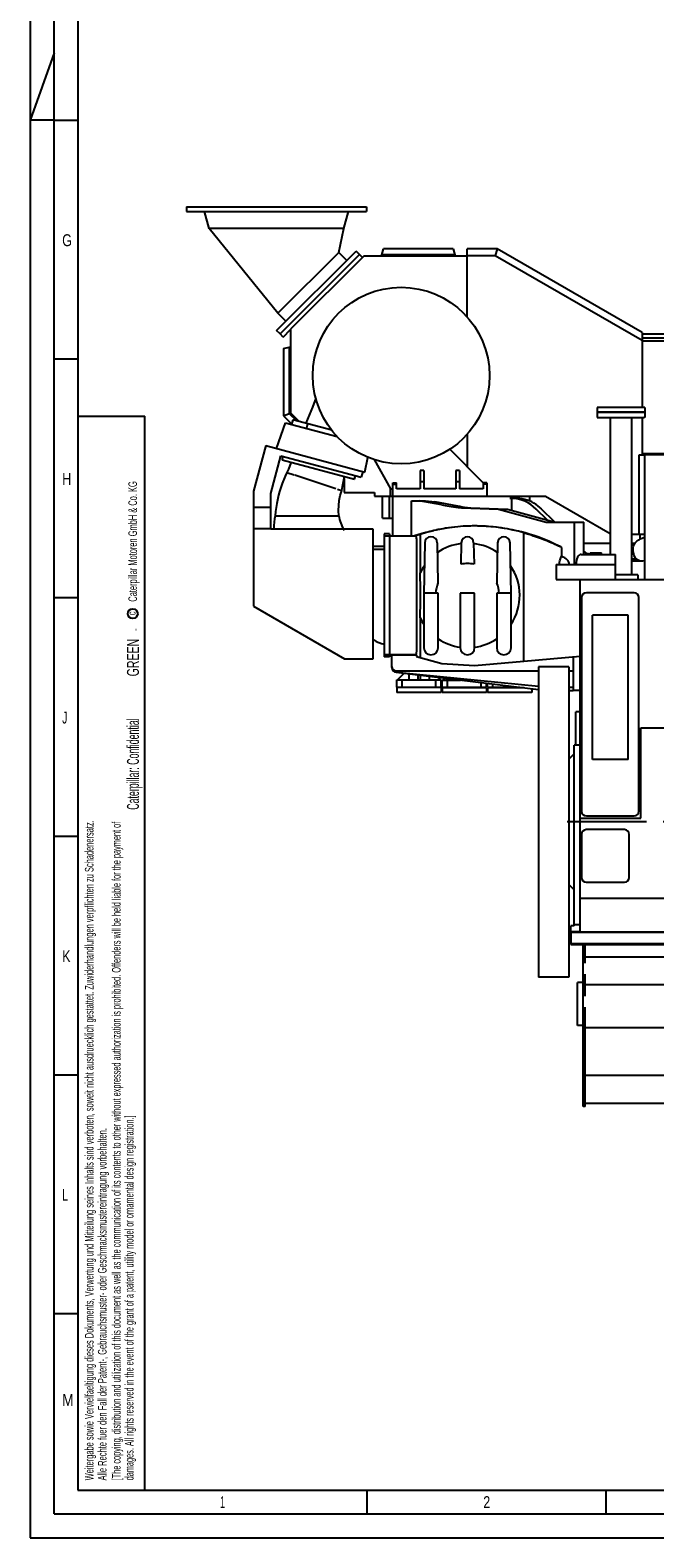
# Model space of a CAD drawing. Header units: millimetres. Extents: x 0 to 841, y 0 to 594.
# Tile 1 of 72: x 0 to 131, y 0 to 316. Entities that reach past the tile are written whole.
import ezdxf
from ezdxf.enums import TextEntityAlignment as Align

# ---------------------------------------------------------------- set-up
doc = ezdxf.new("R2010")
doc.units = ezdxf.units.MM
doc.header["$LTSCALE"] = 46.255
doc.linetypes.add('CENTER', pattern=[0.6, 0.375, -0.075, 0.075, -0.075])
doc.linetypes.add('PHANTOM', pattern=[0.8, 0.45, -0.05, 0.1, -0.05, 0.1, -0.05])
doc.layers.get('0').update_dxf_attribs({"linetype": 'CONTINUOUS'})
for name, color, linetype in [('25007_040000_TLKS_KS_V_ABL295', 7, 'CONTINUOUS'), ('25007_041000_TLKS_KS_V_ABL329', 7, 'CONTINUOUS'), ('25007_042000_TLKS_KS_TL_V_ABL296', 7, 'CONTINUOUS'), ('25007_116500_01_SIMPLE1_C_ABL348', 7, 'CONTINUOUS'), ('25007_116500_01_SIMPLE1_T1_C_PBL350', 7, 'CONTINUOUS'), ('25007_116500_03_SIMPLE1_T2_C_PBL349', 7, 'CONTINUOUS'), ('25007_721800_06_SIMPLE1_T1_X_PBL293', 7, 'CONTINUOUS'), ('25007_721800_06_SIMPLE1_X_ABL292', 7, 'CONTINUOUS'), ('25007_724000_05_SIMPLE1_G_ABL307', 7, 'CONTINUOUS'), ('25007_724000_05_SIMPLE1_T1_G_PBL308', 7, 'CONTINUOUS'), ('25007_724700_03_SIMPLE1_A_ABL297', 7, 'CONTINUOUS'), ('25007_724700_03_SIMPLE1_T1_A_PBL298', 7, 'CONTINUOUS'), ('25007_725000_27_SIMPLE1_T1_X_PBL304', 7, 'CONTINUOUS'), ('25007_725000_27_SIMPLE1_T2_X_PBL306', 7, 'CONTINUOUS'), ('25007_725000_27_SIMPLE1_T3_X_PBL309', 7, 'CONTINUOUS'), ('25007_725000_27_SIMPLE1_T4_X_PBL305', 7, 'CONTINUOUS'), ('25007_725000_27_SIMPLE1_X#AF0_ABL303', 7, 'CONTINUOUS'), ('25007_731000_20_SIMPLE1_B_ABL330', 7, 'CONTINUOUS'), ('25007_731000_20_SIMPLE1_T1_B_PBL331', 7, 'CONTINUOUS'), ('25007_731000_20_SIMPLE1_T2_B_PBL332', 7, 'CONTINUOUS'), ('25007_731000_20_SIMPLE1_T3_B_PBL333', 7, 'CONTINUOUS'), ('25087_000000_TLKS_MARKETING_ABL294', 7, 'CONTINUOUS'), ('25087_000000_TRENNSTELLEN_TLKS_PBL365', 7, 'CONTINUOUS'), ('25087_030000_TLKS_V_ABL299', 7, 'CONTINUOUS'), ('25087_100000_TLKS_V_ABL320', 7, 'CONTINUOUS'), ('25087_111000_21_SIMPLE1_A_ABL336', 7, 'CONTINUOUS'), ('25087_111000_21_SIMPLE1_T1_A_PBL337', 7, 'CONTINUOUS'), ('25087_111200_24_SIMPLE1_T1_X_PBL340', 7, 'CONTINUOUS'), ('25087_111200_24_SIMPLE1_T7_X_PBL339', 7, 'CONTINUOUS'), ('25087_111200_24_SIMPLE1_X_ABL338', 7, 'CONTINUOUS'), ('25087_122000_01_SIMPLE1_D_ABL334', 7, 'CONTINUOUS'), ('25087_122000_01_SIMPLE1_T1_D_PBL335', 7, 'CONTINUOUS'), ('25087_122000_03_SIMPLE1_B_ABL321', 7, 'CONTINUOUS'), ('25087_122000_03_SIMPLE1_T1_B_PBL322', 7, 'CONTINUOUS'), ('25087_171000_21_SIMPLE1_A_ABL352', 7, 'CONTINUOUS'), ('25087_171000_21_SIMPLE1_T1_A_PBL353', 7, 'CONTINUOUS'), ('25087_700000_TLKS_V_ABL300', 7, 'CONTINUOUS'), ('25087_722000_27_SIMPLE1_A_ABL301', 7, 'CONTINUOUS'), ('25087_722000_27_SIMPLE1_T1_A_PBL302', 7, 'CONTINUOUS'), ('25087_800000_TLKS_V_ABL310', 7, 'CONTINUOUS'), ('25087_833000_20_SIMPLE1_T3_X_PBL313', 7, 'CONTINUOUS'), ('25087_833000_20_SIMPLE1_T4_X_PBL324', 7, 'CONTINUOUS'), ('25087_833000_20_SIMPLE1_T6_X_PBL351', 7, 'CONTINUOUS'), ('25087_833000_20_SIMPLE1_T7_X_PBL315', 7, 'CONTINUOUS'), ('25087_833000_20_SIMPLE1_T8_X_PBL312', 7, 'CONTINUOUS'), ('25087_833000_20_SIMPLE1_T8_X_PBL314', 7, 'CONTINUOUS'), ('25087_833000_20_SIMPLE1_T8_X_PBL323', 7, 'CONTINUOUS'), ('25087_833000_20_SIMPLE1_X_ABL311', 7, 'CONTINUOUS'), ('right_6_VBL291', 7, 'CONTINUOUS')]:
    doc.layers.add(name, color=color, linetype=linetype)
doc.styles.get("Standard").update_dxf_attribs({"font": 'txt', "width": 0.6})
doc.styles.add('TEXTSTYLE_2', font='txt')

# ---------------------------------------------------------------- blocks, each defined once
blk = doc.blocks.new('*T614')
at = {"color": 2, "linetype": 'Continuous'}
for p, q in [((0, 0), (0.1, 0)), ((0, 0), (0, -0.01)), ((0.1, 0), (0.1, -0.01)), ((0, -0.01), (0.1, -0.01))]:
    blk.add_line(p, q, dxfattribs=at)
at = {"color": 7, "linetype": 'Continuous'}
for s, width, p in [('GREEN', 0.661905, (0.68, -5.89)), ('Caterpillar: Confidential ', 0.551282, (0.68, -27.94))]:
    blk.add_text(s, height=2.5, rotation=90, dxfattribs=dict(at, width=width)).set_placement(p, align=Align.CENTER)
blk = doc.blocks.new('25007_721800_06_SIMPLE1_T1_X_PBL293', base_point=(51.57, 265.56))
at = {"layer": '25007_721800_06_SIMPLE1_T1_X_PBL293', "color": 7, "linetype": 'Continuous'}
for p, q in [((32.72, 278.89), (32.72, 277.89)), ((32.72, 278.89), (70.42, 278.89)), ((70.42, 278.89), (70.42, 277.89)), ((32.72, 277.89), (70.42, 277.89)), ((37.44, 274.35), (36.49, 277.89)), ((37.44, 274.35), (36.49, 277.89)), ((65.69, 274.35), (66.64, 277.89)), ((65.69, 274.35), (66.64, 277.89)), ((51.85, 256.57), (37.44, 274.35)), ((65.69, 274.35), (37.44, 274.35)), ((64.58, 269.3), (65.69, 274.35)), ((51.59, 252.94), (68.21, 269.56)), ((64.58, 269.3), (51.85, 256.57)), ((52.3, 252.23), (68.92, 268.85)), ((66.27, 267.61), (64.58, 269.3)), ((66.27, 267.61), (64.58, 269.3)), ((68.92, 268.85), (68.21, 269.56)), ((53.54, 254.88), (51.85, 256.57)), ((53.54, 254.88), (51.85, 256.57)), ((52.3, 252.23), (51.59, 252.94))]:
    blk.add_line(p, q, dxfattribs=at)
blk = doc.blocks.new('25007_721800_06_SIMPLE1_X_ABL292', base_point=(51.57, 265.56))
at = {"layer": '25007_721800_06_SIMPLE1_T1_X_PBL293'}
blk.add_blockref('25007_721800_06_SIMPLE1_T1_X_PBL293', (51.57, 265.56), dxfattribs=at)
blk = doc.blocks.new('25007_724700_03_SIMPLE1_T1_A_PBL298', base_point=(59.29, 208.91))
at = {"layer": '25007_724700_03_SIMPLE1_T1_A_PBL298', "color": 7, "linetype": 'Continuous'}
for p, q in [((51.59, 228.25), (53.45, 233.63)), ((53.45, 233.63), (64.28, 230.73)), ((49.32, 228.86), (46.75, 219.28)), ((49.32, 228.86), (70.08, 223.3)), ((50.35, 218.8), (52.47, 226.72)), ((52.47, 226.72), (69.28, 222.22)), ((70.08, 223.3), (70.68, 226.37)), ((69.6, 223.43), (69.28, 222.22)), ((46.75, 219.28), (46.75, 195.19)), ((50.35, 211.35), (50.35, 218.8)), ((46.75, 215.94), (50.35, 215.94)), ((50.35, 211.38), (46.75, 211.38)), ((71.83, 211.35), (50.35, 211.35)), ((71.83, 184.19), (71.83, 211.35)), ((46.75, 195.19), (65.82, 184.19)), ((65.82, 184.19), (71.83, 184.19))]:
    blk.add_line(p, q, dxfattribs=at)
blk = doc.blocks.new('25007_724700_03_SIMPLE1_A_ABL297', base_point=(59.29, 208.91))
at = {"layer": '25007_724700_03_SIMPLE1_T1_A_PBL298'}
blk.add_blockref('25007_724700_03_SIMPLE1_T1_A_PBL298', (59.29, 208.91), dxfattribs=at)
blk = doc.blocks.new('25007_725000_27_SIMPLE1_T1_X_PBL304', base_point=(75.44, 243.5))
at = {"layer": '25007_725000_27_SIMPLE1_T1_X_PBL304', "color": 7, "linetype": 'Continuous'}
for p, q in [((54.99, 234.25), (54.73, 233.29)), ((63.12, 232.07), (54.99, 234.25)), ((58.07, 233.43), (57.81, 232.46))]:
    blk.add_line(p, q, dxfattribs=at)
blk.add_lwpolyline([(59.77, 238.8), (59.08, 236.89), (57.73, 233.52)], dxfattribs=at)
blk.add_circle((77.65, 243.5), 18.5, dxfattribs=at)
blk = doc.blocks.new('25007_725000_27_SIMPLE1_T4_X_PBL305', base_point=(63.08, 205.57))
at = {"layer": '25007_725000_27_SIMPLE1_T4_X_PBL305', "color": 7, "linetype": 'Continuous'}
for p, q in [((52.76, 225.85), (52.96, 226.59)), ((52.76, 225.85), (67.87, 221.8)), ((53.76, 223.23), (55.28, 222.72)), ((55.38, 222.69), (64.01, 219.82)), ((67.87, 221.8), (68.07, 222.54)), ((64.32, 219.71), (65.21, 219.42)), ((51.28, 214.15), (64.6, 214.15)), ((51.28, 214.15), (64.6, 214.15)), ((74.1, 210.34), (74.1, 184.56)), ((75.2, 210.34), (74.1, 210.34)), ((75.2, 209.89), (74.1, 209.89)), ((75.2, 210.34), (75.2, 184.56)), ((74.1, 207.09), (71.83, 207.09)), ((72, 207.76), (74.1, 207.76)), ((71.83, 188.12), (71.9, 188.12)), ((75.2, 185.01), (74.1, 185.01)), ((75.2, 184.56), (74.1, 184.56))]:
    blk.add_line(p, q, dxfattribs=at)
for points in [[(54.62, 225.35), (54.33, 224.64), (54.04, 223.93), (53.76, 223.23)], [(53.76, 223.23), (53.4, 222.46), (52.76, 220.88), (52.22, 219.25), (52, 218.42), (51.62, 216.73), (51.36, 215.02), (51.28, 214.15)], [(65.21, 219.42), (65.4, 220.3), (65.82, 222.35)], [(64.6, 214.15), (64.55, 215.21), (64.58, 216.27), (64.71, 217.33), (64.92, 218.39), (65.21, 219.42)]]:
    blk.add_lwpolyline(points, dxfattribs=at)
for centre, radius, start, end in [((70.95, 210.56), 20, 169.6437, 177.4766), ((72, 215.24), 7.48, 188.3674, 213.1656), ((72, 215.24), 7.48, 267.7466, 270), ((75.06, 192.75), 5.6, 235.6711, 260.1212)]:
    blk.add_arc(centre, radius, start, end, dxfattribs=at)
blk = doc.blocks.new('25007_725000_27_SIMPLE1_T2_X_PBL306', base_point=(60.92, 260.22))
at = {"layer": '25007_725000_27_SIMPLE1_T2_X_PBL306', "color": 7, "linetype": 'Continuous'}
for p, q in [((52.3, 252.23), (68.92, 268.85)), ((69.53, 268.23), (68.92, 268.85)), ((52.94, 251.59), (54.5, 253.16)), ((52.94, 251.59), (52.3, 252.23))]:
    blk.add_line(p, q, dxfattribs=at)
blk = doc.blocks.new('25007_725000_27_SIMPLE1_T3_X_PBL309', base_point=(83.79, 223.16))
at = {"layer": '25007_725000_27_SIMPLE1_T3_X_PBL309', "color": 7, "linetype": 'Continuous'}
for p, q in [((94.8, 221.06), (87.82, 228.07)), ((71.99, 225.9), (75.4, 219.75)), ((81.6, 223.59), (81.6, 219.75)), ((82.4, 223.59), (81.6, 223.59)), ((82.4, 221.25), (81.6, 221.25)), ((82.4, 223.59), (82.4, 219.75)), ((89.1, 223.59), (89.1, 219.75)), ((89.9, 223.59), (89.1, 223.59)), ((89.9, 221.25), (89.1, 221.25)), ((89.9, 223.59), (89.9, 219.75)), ((75.4, 218.25), (75.4, 219.75)), ((75.4, 219.75), (75.9, 219.75)), ((75.9, 218.25), (75.7, 218.25)), ((75.9, 218.25), (75.9, 221.06)), ((75.9, 221.06), (76.7, 221.06)), ((75.9, 220.75), (76.7, 220.75)), ((76.7, 219.75), (76.7, 221.06)), ((81.6, 219.75), (76.7, 219.75)), ((89.1, 219.75), (82.4, 219.75)), ((94.8, 219.75), (89.9, 219.75)), ((94.8, 221.06), (94.8, 219.75)), ((95.6, 221.06), (94.8, 221.06)), ((95.6, 220.75), (94.8, 220.75)), ((95.6, 221.06), (95.6, 218.25))]:
    blk.add_line(p, q, dxfattribs=at)
blk = doc.blocks.new('25007_725000_27_SIMPLE1_X#AF0_ABL303', base_point=(73.55, 226.7))
at = {"layer": '25007_725000_27_SIMPLE1_T1_X_PBL304'}
blk.add_blockref('25007_725000_27_SIMPLE1_T1_X_PBL304', (75.44, 243.5), dxfattribs=at)
at = {"layer": '25007_725000_27_SIMPLE1_T2_X_PBL306'}
blk.add_blockref('25007_725000_27_SIMPLE1_T2_X_PBL306', (60.92, 260.22), dxfattribs=at)
at = {"layer": '25007_725000_27_SIMPLE1_T3_X_PBL309'}
blk.add_blockref('25007_725000_27_SIMPLE1_T3_X_PBL309', (83.79, 223.16), dxfattribs=at)
at = {"layer": '25007_725000_27_SIMPLE1_T4_X_PBL305'}
blk.add_blockref('25007_725000_27_SIMPLE1_T4_X_PBL305', (63.08, 205.57), dxfattribs=at)
blk = doc.blocks.new('25007_724000_05_SIMPLE1_T1_G_PBL308', base_point=(98.15, 197.9))
at = {"layer": '25007_724000_05_SIMPLE1_T1_G_PBL308', "color": 7, "linetype": 'Continuous'}
for p, q in [((73.75, 213.65), (73.75, 218.25)), ((73.77, 218.25), (75.7, 218.25)), ((75.15, 218.25), (75.15, 213.65)), ((75.9, 209.9), (75.9, 218.25)), ((75.9, 218.25), (100.8, 218.25)), ((100.8, 217.85), (100.8, 218.25)), ((104.55, 218.25), (104.55, 217.23)), ((79.81, 209.9), (79.81, 217.25)), ((79.81, 217.25), (82.72, 217.25)), ((86.15, 216.4), (81.44, 217.25)), ((82.72, 217.25), (84.72, 217.05)), ((89.53, 216.18), (84.72, 217.05)), ((89.6, 215.89), (90.31, 215.8)), ((90.31, 215.8), (92.21, 215.8)), ((90.31, 215.8), (98.04, 215.54)), ((91.51, 215.89), (92.21, 215.8)), ((92.21, 215.8), (99.94, 215.54)), ((98.04, 215.54), (108, 212.8)), ((98.04, 215.54), (99.94, 215.54)), ((99.94, 215.54), (109.91, 212.8)), ((100.39, 217.85), (101.45, 217.85)), ((100.8, 215.31), (100.8, 217.84)), ((108.22, 213.26), (105.93, 215.55)), ((109.76, 212.84), (107.04, 215.55)), ((73.75, 213.65), (75.9, 213.65)), ((108, 212.8), (115.86, 212.8)), ((113.96, 203.95), (113.96, 212.8)), ((115.86, 206.05), (115.86, 212.8)), ((75.3, 185), (75.3, 209.9)), ((75.3, 209.9), (80.67, 209.9)), ((80.48, 209.9), (82.76, 210.6)), ((81.83, 210.33), (80.48, 209.9)), ((81.63, 210.26), (80.51, 209.9)), ((81.63, 210.26), (81.63, 202.16)), ((82.76, 210.6), (84.5, 211.04)), ((103.3, 183.7), (103.3, 210.59)), ((103.3, 210.59), (104.36, 210.27)), ((104.36, 210.27), (104.42, 210.25)), ((80.9, 208.4), (80.9, 186.5)), ((82.6, 208.47), (82.4, 197.75)), ((85.2, 208.47), (85.36, 200)), ((90.23, 208.47), (90.14, 203.98)), ((92.82, 208.47), (92.91, 203.98)), ((97.85, 208.47), (97.69, 200)), ((100.65, 197.75), (100.45, 208.47)), ((110.94, 207.67), (111.24, 207.52)), ((111.24, 207.52), (111.24, 205.66)), ((115.35, 206.05), (122.55, 206.05)), ((117.2, 206.4), (117.2, 206.05)), ((117.2, 206.4), (119.61, 206.4)), ((117.32, 206.05), (117.32, 206.4)), ((119.61, 206.05), (119.61, 206.4)), ((122.55, 200.75), (122.55, 206.05)), ((110.07, 203.95), (110.07, 200.75)), ((110.07, 203.95), (122.55, 203.95)), ((110.07, 200.75), (115.15, 200.75)), ((85.4, 197.95), (82.4, 197.95)), ((82.4, 197.75), (82.4, 186.5)), ((85.4, 197.75), (85.4, 197.95)), ((85.4, 186.5), (85.4, 197.75)), ((90.03, 197.95), (90.03, 197.75)), ((93.02, 197.95), (90.03, 197.95)), ((90.03, 197.75), (90.03, 186.5)), ((93.03, 197.75), (93.02, 197.95)), ((93.03, 186.5), (93.03, 197.75)), ((97.65, 197.95), (97.65, 197.75)), ((100.65, 197.95), (97.65, 197.95)), ((97.65, 197.75), (97.65, 186.5)), ((100.65, 186.5), (100.65, 197.75)), ((81.63, 192.74), (81.63, 184.46)), ((80.67, 185), (75.3, 185)), ((75.3, 185), (80.9, 185)), ((75.7, 182.36), (75.7, 185)), ((80.9, 185), (80.9, 184.67)), ((80.9, 184.67), (86.19, 183.16)), ((93.04, 182.8), (103.3, 183.7)), ((103.3, 183.7), (115.15, 184.73)), ((113.65, 184.6), (113.65, 177.55)), ((76.58, 181.34), (106.4, 177.76)), ((76.6, 181.65), (106.4, 181.65)), ((76.6, 181.36), (106.4, 178.42)), ((86.19, 183.16), (93.04, 182.8)), ((112.75, 181.65), (113.65, 181.65)), ((112.75, 178.25), (113.65, 178.25)), ((112.75, 177.55), (113.65, 177.55)), ((115.15, 177.55), (113.65, 177.55))]:
    blk.add_line(p, q, dxfattribs=at)
for points in [[(94.18, 211.98), (93.98, 211.99), (93.74, 211.99), (93.48, 212), (93.19, 212), (92.87, 212), (92.53, 212), (92.16, 211.99), (91.77, 211.98), (91.35, 211.96), (90.89, 211.94), (90.64, 211.93), (90.11, 211.89), (89.51, 211.84), (88.85, 211.77), (88.17, 211.69), (87.54, 211.61)], [(110.94, 207.67), (109.97, 208.15), (108.72, 208.72), (107.55, 209.21), (106.45, 209.63), (105.41, 209.99), (104.44, 210.3), (103.58, 210.55), (102.83, 210.75), (102.15, 210.92), (101.55, 211.06), (100.99, 211.18), (100.45, 211.29), (99.89, 211.39), (99.31, 211.49), (98.68, 211.59), (98.02, 211.68), (97.44, 211.75), (96.91, 211.8), (96.42, 211.85), (95.96, 211.89), (95.52, 211.92), (95.35, 211.93)], [(82.93, 210.64), (82.58, 210.55), (81.83, 210.33)], [(87.54, 211.61), (86.97, 211.52), (86.45, 211.43), (85.98, 211.35), (85.65, 211.28), (85.42, 211.24), (85.24, 211.2), (85.1, 211.17), (84.97, 211.14), (84.89, 211.12)]]:
    blk.add_lwpolyline(points, dxfattribs=at)
for centre, radius, start, end in [((100.39, 210.03), 7.82, 44.9358, 87.0217), ((101.49, 210), 7.86, 44.9829, 59.6701), ((93.03, 173.75), 38.25, 88.2674, 102.2846), ((93.03, 173.75), 38.25, 74.4214, 88.2675), ((93.03, 173.73), 38.27, 102.2857, 107.3226), ((83.9, 208.45), 1.3, 1.07, 178.93), ((91.53, 208.45), 1.3, 1.07, 178.93), ((99.15, 208.45), 1.3, 1.07, 178.93), ((91.53, 197.45), 10.95, 96.8289, 125.0233), ((91.53, 197.45), 10.95, 54.9767, 83.1711), ((97.61, 181.42), 29.44, 62.4302, 63.0771), ((117.85, 209.03), 3.03, 228.9303, 232.5848), ((116.89, 209), 3, 249.9012, 260.0111), ((91.53, 197.45), 10.95, 145.3763, 154.5368), ((91.53, 197.45), 6.67, 78.031, 101.969), ((91.53, 197.45), 10.95, 326.4076, 34.6237), ((-76.42, 197.45), 158.12, 358.2932, 1.7068), ((91.53, 197.45), 6.67, 157.5518, 175.7026), ((91.53, 197.45), 6.67, 4.2974, 22.4482), ((91.53, 197.45), 10.95, 205.4632, 213.5924), ((83.9, 186.5), 1.5, 180, 360), ((91.53, 197.45), 10.95, 236.0041, 262.1297), ((91.53, 186.5), 1.5, 180, 360), ((91.53, 197.45), 10.95, 277.8703, 303.9959), ((99.15, 186.5), 1.5, 180, 360), ((76.6, 182.55), 0.9, 180, 270), ((76.7, 182.36), 1, 180, 264.368), ((76.7, 182.34), 1, 180, 263.147)]:
    blk.add_arc(centre, radius, start, end, dxfattribs=at)
for centre, major_axis, ratio, start_param, end_param in [((94.05, 215.89), (9.52, -0.96), 0.052674, -2.544151, -2.051392), ((94.06, 215.89), (5.45, -0.55), 0.052674, -2.544151, -2.051392), ((100.39, 209.94), (7.97, 0), 0.992058, 1.519856, 1.570796), ((101.45, 209.94), (7.97, 0), 0.992058, 7.328281, 7.853982), ((108.96, 204.01), (3.85, 0), 0.528155, -0.031845, 0.938798), ((115.35, 204.01), (0, 2.04), 0.528155, -0.000003, 1.602641), ((117.85, 209.05), (0, 3.05), 0.972869, -3.505056, -3.361243)]:
    blk.add_ellipse(centre, major_axis=major_axis, ratio=ratio, start_param=start_param, end_param=end_param, dxfattribs=at)
for points, knots in [([(80.67, 209.9), (80.69, 209.9), (80.73, 209.86), (80.76, 209.77), (80.8, 209.63), (80.85, 209.37), (80.89, 208.95), (80.9, 208.59), (80.9, 208.4)], [0, 0, 0, 0, 0.032312, 0.09324, 0.186002, 0.308555, 0.625897, 1, 1, 1, 1]), ([(104.42, 210.25), (105.6, 209.88), (107.82, 209.11), (109.96, 208.17), (110.95, 207.67)], [0, 0, 0, 0, 0.528652, 1, 1, 1, 1]), ([(110.81, 203.95), (110.8, 204.28), (110.85, 204.75), (111.04, 205.32), (111.17, 205.56), (111.24, 205.66)], [0, 0, 0, 0, 0.550967, 0.792449, 1, 1, 1, 1]), ([(116.01, 206.62), (116.07, 206.57), (116.31, 206.4), (116.58, 206.27), (116.79, 206.2)], [0, 0, 0, 0, 0.254296, 1, 1, 1, 1]), ([(80.9, 186.5), (80.9, 186.31), (80.89, 185.95), (80.85, 185.53), (80.8, 185.27), (80.76, 185.13), (80.73, 185.04), (80.69, 185), (80.67, 185)], [0, 0, 0, 0, 0.374103, 0.691445, 0.813998, 0.90676, 0.967688, 1, 1, 1, 1])]:
    blk.add_open_spline(points, degree=3, knots=knots, dxfattribs=at)
blk = doc.blocks.new('25007_724000_05_SIMPLE1_G_ABL307', base_point=(98.15, 197.9))
at = {"layer": '25007_724000_05_SIMPLE1_T1_G_PBL308'}
blk.add_blockref('25007_724000_05_SIMPLE1_T1_G_PBL308', (98.15, 197.9), dxfattribs=at)
blk = doc.blocks.new('25007_116500_03_SIMPLE1_T2_C_PBL349', base_point=(123.65, 236.35))
at = {"layer": '25007_116500_03_SIMPLE1_T2_C_PBL349', "color": 7, "linetype": 'Continuous'}
for p, q in [((118.65, 236.85), (118.65, 235.85)), ((121.39, 236.85), (118.65, 236.85)), ((121.39, 235.85), (118.65, 235.85)), ((123.65, 236.85), (121.39, 236.85)), ((123.65, 235.85), (121.39, 235.85)), ((125.91, 236.85), (123.65, 236.85)), ((125.91, 235.85), (123.65, 235.85)), ((128.65, 236.85), (125.91, 236.85)), ((128.65, 235.85), (125.91, 235.85)), ((128.65, 236.85), (128.65, 235.85))]:
    blk.add_line(p, q, dxfattribs=at)
blk = doc.blocks.new('25007_116500_01_SIMPLE1_T1_C_PBL350', base_point=(123.65, 218.25))
at = {"layer": '25007_116500_01_SIMPLE1_T1_C_PBL350', "color": 7, "linetype": 'Continuous'}
for p, q in [((118.65, 235.75), (118.65, 234.75)), ((128.65, 235.75), (118.65, 235.75)), ((118.65, 234.75), (121.4, 234.75)), ((121.4, 234.75), (121.4, 206.05)), ((121.4, 234.75), (125.9, 234.75)), ((125.9, 234.75), (125.9, 201.75)), ((125.9, 234.75), (128.48, 234.75)), ((128.65, 234.75), (128.48, 234.75)), ((128.65, 235.75), (128.65, 234.75)), ((126.3, 201.75), (122.55, 201.75)), ((127.2, 201.75), (126.3, 201.75)), ((127.2, 201.75), (127.2, 200.75))]:
    blk.add_line(p, q, dxfattribs=at)
blk = doc.blocks.new('25007_116500_01_SIMPLE1_C_ABL348', base_point=(123.65, 218.8))
at = {"layer": '25007_116500_01_SIMPLE1_T1_C_PBL350'}
blk.add_blockref('25007_116500_01_SIMPLE1_T1_C_PBL350', (123.65, 218.25), dxfattribs=at)
at = {"layer": '25007_116500_03_SIMPLE1_T2_C_PBL349'}
blk.add_blockref('25007_116500_03_SIMPLE1_T2_C_PBL349', (123.65, 236.35), dxfattribs=at)
blk = doc.blocks.new('25007_042000_TLKS_KS_TL_V_ABL296', base_point=(87.7, 226.52))
at = {"layer": '25007_116500_01_SIMPLE1_C_ABL348'}
blk.add_blockref('25007_116500_01_SIMPLE1_C_ABL348', (123.65, 218.8), dxfattribs=at)
at = {"layer": '25007_724000_05_SIMPLE1_G_ABL307'}
blk.add_blockref('25007_724000_05_SIMPLE1_G_ABL307', (98.15, 197.9), dxfattribs=at)
at = {"layer": '25007_724700_03_SIMPLE1_A_ABL297'}
blk.add_blockref('25007_724700_03_SIMPLE1_A_ABL297', (59.29, 208.91), dxfattribs=at)
at = {"layer": '25007_725000_27_SIMPLE1_X#AF0_ABL303'}
blk.add_blockref('25007_725000_27_SIMPLE1_X#AF0_ABL303', (73.55, 226.7), dxfattribs=at)
blk = doc.blocks.new('25007_731000_20_SIMPLE1_T1_B_PBL331', base_point=(113.95, 146.53))
at = {"layer": '25007_731000_20_SIMPLE1_T1_B_PBL331', "color": 7, "linetype": 'Continuous'}
for p, q in [((113.85, 128.41), (113.85, 166.05)), ((115.15, 166.05), (113.85, 166.05)), ((112.75, 163.15), (113.85, 164.25)), ((112.75, 136.85), (113.85, 135.75)), ((113.15, 127), (113.15, 128.25)), ((113.85, 128.25), (113.15, 128.25)), ((115.15, 127), (113.15, 127)), ((113.85, 128.25), (113.85, 128.41)), ((115.15, 128.41), (113.85, 128.41))]:
    blk.add_line(p, q, dxfattribs=at)
blk = doc.blocks.new('25007_731000_20_SIMPLE1_T2_B_PBL332', base_point=(109.58, 150))
at = {"layer": '25007_731000_20_SIMPLE1_T2_B_PBL332', "color": 7, "linetype": 'Continuous'}
for p, q in [((106.4, 182.5), (106.4, 117.5)), ((112.75, 182.5), (106.4, 182.5)), ((112.75, 182.5), (112.75, 117.5)), ((112.75, 117.5), (106.4, 117.5))]:
    blk.add_line(p, q, dxfattribs=at)
blk = doc.blocks.new('25007_731000_20_SIMPLE1_T3_B_PBL333', base_point=(109.58, 150))
at = {"layer": '25007_731000_20_SIMPLE1_T3_B_PBL333', "color": 7, "linetype": 'Continuous'}
for p, q in [((106.4, 182.5), (106.4, 117.5)), ((112.75, 182.5), (106.4, 182.5)), ((112.75, 182.5), (112.75, 117.5)), ((112.75, 117.5), (106.4, 117.5))]:
    blk.add_line(p, q, dxfattribs=at)
blk = doc.blocks.new('25007_731000_20_SIMPLE1_B_ABL330', base_point=(110.78, 150))
at = {"layer": '25007_731000_20_SIMPLE1_T1_B_PBL331'}
blk.add_blockref('25007_731000_20_SIMPLE1_T1_B_PBL331', (113.95, 146.53), dxfattribs=at)
at = {"layer": '25007_731000_20_SIMPLE1_T2_B_PBL332'}
blk.add_blockref('25007_731000_20_SIMPLE1_T2_B_PBL332', (109.58, 150), dxfattribs=at)
at = {"layer": '25007_731000_20_SIMPLE1_T3_B_PBL333'}
blk.add_blockref('25007_731000_20_SIMPLE1_T3_B_PBL333', (109.58, 150), dxfattribs=at)
blk = doc.blocks.new('25007_041000_TLKS_KS_V_ABL329', base_point=(110.775, 150))
at = {"layer": '25007_731000_20_SIMPLE1_B_ABL330'}
blk.add_blockref('25007_731000_20_SIMPLE1_B_ABL330', (110.775, 150), dxfattribs=at)
blk = doc.blocks.new('25007_040000_TLKS_KS_V_ABL295', base_point=(87.7, 193.17))
at = {"layer": '25007_041000_TLKS_KS_V_ABL329'}
blk.add_blockref('25007_041000_TLKS_KS_V_ABL329', (110.78, 150), dxfattribs=at)
at = {"layer": '25007_042000_TLKS_KS_TL_V_ABL296'}
blk.add_blockref('25007_042000_TLKS_KS_TL_V_ABL296', (87.7, 226.52), dxfattribs=at)
blk = doc.blocks.new('25087_722000_27_SIMPLE1_T1_A_PBL302', base_point=(178.12, 239.63))
at = {"layer": '25087_722000_27_SIMPLE1_T1_A_PBL302', "color": 7, "linetype": 'Continuous'}
for p, q in [((69.83, 268.52), (54.5, 253.2)), ((91.47, 268.52), (69.83, 268.52)), ((73.54, 268.52), (73.94, 270.03)), ((88.89, 268.79), (73.61, 268.79)), ((88.56, 270.03), (73.94, 270.03)), ((88.56, 270.03), (88.96, 268.52)), ((91.47, 255.77), (91.47, 270.03)), ((97.72, 270.03), (91.47, 270.03)), ((97.34, 268.61), (91.47, 268.61)), ((97.72, 270.03), (97.34, 268.61)), ((128.07, 250.86), (97.34, 268.61)), ((128.07, 252.5), (97.72, 270.03)), ((54.5, 253.2), (54.5, 235.7)), ((53, 249.15), (54.5, 249.55)), ((128.07, 252.5), (128.07, 236.85)), ((128.07, 252.27), (302.81, 252.27)), ((128.07, 251.45), (302.81, 251.45)), ((128.07, 250.78), (302.81, 250.78)), ((302.81, 252.27), (302.81, 227.21)), ((53, 249.15), (53, 235.08)), ((54.23, 249.48), (54.23, 235.59)), ((53, 235.08), (54.23, 235.59)), ((53, 235.08), (54.75, 233.33)), ((54.23, 235.59), (55.79, 234.04)), ((54.5, 235.7), (56.3, 233.9)), ((128.07, 235.85), (128.07, 235.75)), ((128.07, 234.75), (128.07, 226.91)), ((91.47, 231.23), (91.47, 224.4)), ((127.47, 210.25), (127.47, 226.91)), ((127.47, 226.91), (128.65, 226.91)), ((128.07, 227.21), (132.85, 227.21)), ((147.15, 227.21), (154.35, 227.21)), ((168.65, 227.21), (175.85, 227.21)), ((190.15, 227.21), (197.35, 227.21)), ((211.65, 227.21), (218.85, 227.21)), ((233.15, 227.21), (240.35, 227.21)), ((254.65, 227.21), (261.85, 227.21)), ((276.15, 227.21), (283.35, 227.21)), ((297.65, 227.21), (303.24, 227.21)), ((300.55, 227.21), (300.55, 226.97)), ((303.24, 227.21), (303.24, 226.97)), ((65.74, 221.97), (65.74, 219)), ((65.74, 219), (72.05, 219)), ((72.05, 219), (72.05, 218.25)), ((72.05, 218.25), (73.77, 218.25)), ((100.8, 218.25), (107.84, 218.25)), ((107.84, 218.25), (121.4, 210.42)), ((125.9, 210.25), (128.65, 210.25)), ((127.59, 210.25), (127.59, 209.23))]:
    blk.add_line(p, q, dxfattribs=at)
blk = doc.blocks.new('25087_722000_27_SIMPLE1_A_ABL301', base_point=(178.12, 239.63))
at = {"layer": '25087_722000_27_SIMPLE1_T1_A_PBL302'}
blk.add_blockref('25087_722000_27_SIMPLE1_T1_A_PBL302', (178.12, 239.63), dxfattribs=at)
blk = doc.blocks.new('25087_700000_TLKS_V_ABL300', base_point=(178.12, 239.63))
at = {"layer": '25087_722000_27_SIMPLE1_A_ABL301'}
blk.add_blockref('25087_722000_27_SIMPLE1_A_ABL301', (178.12, 239.63), dxfattribs=at)
blk = doc.blocks.new('25087_833000_20_SIMPLE1_T8_X_PBL312', base_point=(81.38, 177.63))
at = {"layer": '25087_833000_20_SIMPLE1_T8_X_PBL312', "color": 7, "linetype": 'Continuous'}
for p, q in [((76.75, 178.13), (76.75, 177.13)), ((86, 178.13), (76.75, 178.13)), ((86, 177.13), (76.75, 177.13)), ((86, 178.13), (86, 177.13))]:
    blk.add_line(p, q, dxfattribs=at)
blk = doc.blocks.new('25087_833000_20_SIMPLE1_T3_X_PBL313', base_point=(81.38, 179.68))
at = {"layer": '25087_833000_20_SIMPLE1_T3_X_PBL313', "color": 7, "linetype": 'Continuous'}
for p, q in [((76.87, 179.73), (78.28, 181.14)), ((79.24, 181.02), (79.24, 179.73)), ((81.12, 180.8), (81.12, 179.73)), ((81.62, 180.74), (81.62, 179.73)), ((83.51, 180.51), (83.51, 179.73)), ((85.31, 180.29), (85.88, 179.73)), ((76.75, 178.23), (76.75, 179.73)), ((76.75, 179.73), (86, 179.73)), ((76.75, 178.23), (86, 178.23)), ((77.88, 178.23), (77.88, 179.73)), ((84.88, 178.23), (84.88, 179.73)), ((86, 178.23), (86, 179.73))]:
    blk.add_line(p, q, dxfattribs=at)
blk = doc.blocks.new('25087_833000_20_SIMPLE1_T8_X_PBL314', base_point=(90.875, 177.625))
at = {"layer": '25087_833000_20_SIMPLE1_T8_X_PBL314', "color": 7, "linetype": 'Continuous'}
for p, q in [((86.25, 178.125), (86.25, 177.125)), ((95.5, 178.125), (86.25, 178.125)), ((95.5, 177.125), (86.25, 177.125)), ((95.5, 178.125), (95.5, 177.125))]:
    blk.add_line(p, q, dxfattribs=at)
blk = doc.blocks.new('25087_833000_20_SIMPLE1_T7_X_PBL315', base_point=(90.88, 179.17))
at = {"layer": '25087_833000_20_SIMPLE1_T7_X_PBL315', "color": 7, "linetype": 'Continuous'}
for p, q in [((86.37, 179.72), (86.76, 180.12)), ((86.25, 178.22), (86.25, 179.72)), ((86.25, 179.72), (90.05, 179.72)), ((86.25, 178.22), (95.5, 178.22)), ((87.38, 178.22), (87.38, 179.72)), ((88.74, 179.88), (88.74, 179.72)), ((94.38, 178.22), (94.38, 179.21)), ((95.5, 178.22), (95.5, 179.07))]:
    blk.add_line(p, q, dxfattribs=at)
blk = doc.blocks.new('25087_833000_20_SIMPLE1_T8_X_PBL323', base_point=(100.38, 177.62))
at = {"layer": '25087_833000_20_SIMPLE1_T8_X_PBL323', "color": 7, "linetype": 'Continuous'}
for p, q in [((95.75, 178.12), (95.75, 177.12)), ((103.37, 178.12), (95.75, 178.12)), ((105, 177.12), (95.75, 177.12)), ((105, 177.93), (105, 177.12))]:
    blk.add_line(p, q, dxfattribs=at)
blk = doc.blocks.new('25087_833000_20_SIMPLE1_T4_X_PBL324', base_point=(99.14, 178.63))
at = {"layer": '25087_833000_20_SIMPLE1_T4_X_PBL324', "color": 7, "linetype": 'Continuous'}
for p, q in [((95.75, 178.22), (95.75, 179.04)), ((95.75, 178.22), (102.53, 178.22)), ((96.88, 178.22), (96.88, 178.91))]:
    blk.add_line(p, q, dxfattribs=at)
blk = doc.blocks.new('25087_833000_20_SIMPLE1_T6_X_PBL351', base_point=(122.28, 207.16))
at = {"layer": '25087_833000_20_SIMPLE1_T6_X_PBL351', "color": 7, "linetype": 'Continuous'}
for p, q in [((115.86, 208.43), (121.4, 208.43)), ((125.9, 208.43), (126.63, 208.43)), ((126.42, 208.05), (125.9, 208.05)), ((126.22, 206.55), (126.22, 207.19)), ((126.22, 206.55), (126.22, 206.66)), ((126.85, 205.05), (125.9, 205.05)), ((125.9, 204.68), (128.1, 204.68)), ((126.85, 205.15), (126.85, 205.05))]:
    blk.add_line(p, q, dxfattribs=at)
for start, end in [(179.9999, 228.189), (228.1897, 288.8342), (228.1897, 287.1071)]:
    blk.add_arc((128.1, 206.55), 1.88, start, end, dxfattribs=at)
blk.add_open_spline([(126.22, 207.19), (126.22, 207.38), (126.28, 207.76), (126.5, 208.27), (126.81, 208.68), (127.27, 209.07), (127.88, 209.39), (128.39, 209.56), (128.65, 209.64)], degree=3, knots=[0, 0, 0, 0, 0.15537, 0.305117, 0.44351, 0.567435, 0.784954, 1, 1, 1, 1], dxfattribs=at)
blk = doc.blocks.new('25087_833000_20_SIMPLE1_X_ABL311', base_point=(210.3, 184.23))
at = {"layer": '25087_833000_20_SIMPLE1_T3_X_PBL313'}
blk.add_blockref('25087_833000_20_SIMPLE1_T3_X_PBL313', (81.38, 179.68), dxfattribs=at)
at = {"layer": '25087_833000_20_SIMPLE1_T4_X_PBL324'}
blk.add_blockref('25087_833000_20_SIMPLE1_T4_X_PBL324', (99.14, 178.63), dxfattribs=at)
at = {"layer": '25087_833000_20_SIMPLE1_T6_X_PBL351'}
blk.add_blockref('25087_833000_20_SIMPLE1_T6_X_PBL351', (122.28, 207.16), dxfattribs=at)
at = {"layer": '25087_833000_20_SIMPLE1_T7_X_PBL315'}
blk.add_blockref('25087_833000_20_SIMPLE1_T7_X_PBL315', (90.88, 179.17), dxfattribs=at)
at = {"layer": '25087_833000_20_SIMPLE1_T8_X_PBL312'}
blk.add_blockref('25087_833000_20_SIMPLE1_T8_X_PBL312', (81.38, 177.63), dxfattribs=at)
at = {"layer": '25087_833000_20_SIMPLE1_T8_X_PBL314'}
blk.add_blockref('25087_833000_20_SIMPLE1_T8_X_PBL314', (90.88, 177.62), dxfattribs=at)
at = {"layer": '25087_833000_20_SIMPLE1_T8_X_PBL323'}
blk.add_blockref('25087_833000_20_SIMPLE1_T8_X_PBL323', (100.38, 177.62), dxfattribs=at)
blk = doc.blocks.new('25087_800000_TLKS_V_ABL310', base_point=(210.3, 184.23))
at = {"layer": '25087_833000_20_SIMPLE1_X_ABL311'}
blk.add_blockref('25087_833000_20_SIMPLE1_X_ABL311', (210.3, 184.23), dxfattribs=at)
blk = doc.blocks.new('25087_122000_03_SIMPLE1_T1_B_PBL322', base_point=(218.88, 108.62))
at = {"layer": '25087_122000_03_SIMPLE1_T1_B_PBL322', "color": 8, "linetype": 'PHANTOM'}
for p, q in [((113.15, 126.9), (113.15, 124.55)), ((113.15, 126.9), (324.6, 126.9)), ((324.6, 126.9), (324.6, 124.55)), ((113.15, 124.55), (324.6, 124.55)), ((115.75, 90.35), (115.75, 124.05)), ((116.15, 124.05), (115.75, 124.05)), ((116.15, 123.7), (115.75, 123.7)), ((116.15, 90.35), (116.15, 124.05)), ((317.25, 124.15), (317.65, 124.15)), ((317.25, 124.15), (317.25, 90.45)), ((317.25, 123.8), (317.65, 123.8)), ((317.65, 124.15), (317.65, 90.45)), ((317.65, 120.92), (319.15, 120.92)), ((317.65, 120.42), (319.15, 120.42)), ((318.35, 121.85), (318.45, 121.85)), ((319.05, 121.85), (319.55, 121.85)), ((319.15, 120.92), (319.15, 112.17)), ((319.55, 121.85), (319.55, 120.92)), ((319.15, 118.85), (319.25, 118.85)), ((116.15, 115.92), (317.25, 115.92)), ((317.65, 112.17), (319.15, 112.17)), ((318.8, 111.67), (318.9, 111.67)), ((317.65, 99.72), (318.9, 99.72)), ((318.9, 99.72), (318.9, 95.4)), ((116.15, 96.6), (115.75, 96.6)), ((116.15, 96.9), (317.25, 96.9)), ((317.25, 96.7), (317.65, 96.7)), ((317.65, 95.4), (319.55, 95.4)), ((319.55, 95.4), (319.55, 92.4)), ((317.65, 92.4), (319.55, 92.4)), ((318.9, 92.4), (318.9, 90.97)), ((116.15, 90.35), (115.75, 90.35)), ((116.15, 91.1), (317.25, 91.1)), ((317.25, 90.45), (317.65, 90.45)), ((317.65, 90.97), (318.9, 90.97)), ((318.9, 91.4), (319, 91.4))]:
    blk.add_line(p, q, dxfattribs=at)
blk = doc.blocks.new('25087_122000_03_SIMPLE1_B_ABL321', base_point=(218.875, 108.625))
at = {"layer": '25087_122000_03_SIMPLE1_T1_B_PBL322'}
blk.add_blockref('25087_122000_03_SIMPLE1_T1_B_PBL322', (218.875, 108.625), dxfattribs=at)
blk = doc.blocks.new('25087_122000_01_SIMPLE1_T1_D_PBL335', base_point=(218.88, 116.97))
at = {"layer": '25087_122000_01_SIMPLE1_T1_D_PBL335', "color": 7, "linetype": 'Continuous'}
for p, q in [((113.15, 124.3), (113.15, 127)), ((324.5, 127), (324.6, 127)), ((324.6, 124.3), (324.6, 127)), ((113.15, 124.3), (324.6, 124.3)), ((115.75, 106.95), (115.75, 124.3)), ((317.65, 106.95), (317.65, 124.3)), ((115.75, 121.7), (317.65, 121.7)), ((317.65, 122.65), (318.35, 122.65)), ((318.35, 122.65), (318.35, 118.05)), ((317.65, 118.05), (318.35, 118.05)), ((114.6, 107.35), (114.6, 116.35)), ((115.75, 116.35), (114.6, 116.35)), ((317.65, 116.45), (318.8, 116.45)), ((318.8, 116.45), (318.8, 107.45)), ((317.65, 107.45), (318.8, 107.45)), ((115.75, 107.35), (114.6, 107.35)), ((115.75, 106.95), (317.65, 106.95))]:
    blk.add_line(p, q, dxfattribs=at)
blk = doc.blocks.new('25087_122000_01_SIMPLE1_D_ABL334', base_point=(218.875, 116.975))
at = {"layer": '25087_122000_01_SIMPLE1_T1_D_PBL335'}
blk.add_blockref('25087_122000_01_SIMPLE1_T1_D_PBL335', (218.875, 116.975), dxfattribs=at)
blk = doc.blocks.new('25087_111000_21_SIMPLE1_T1_A_PBL337', base_point=(218.38, 163.88))
at = {"layer": '25087_111000_21_SIMPLE1_T1_A_PBL337', "color": 7, "linetype": 'Continuous'}
for p, q in [((115.15, 127), (115.15, 200.75)), ((306.77, 200.75), (115.15, 200.75)), ((322.5, 127), (322.5, 200.7)), ((114.25, 166.05), (114.25, 173.05)), ((115.15, 173.05), (114.25, 173.05)), ((127.83, 150.81), (127.83, 169.7)), ((127.83, 169.7), (150.73, 169.7)), ((150.73, 169.7), (150.73, 167.34)), ((158.05, 167.34), (158.05, 169.7)), ((158.05, 169.7), (172.23, 169.7)), ((172.23, 169.7), (172.23, 167.34)), ((179.55, 169.7), (193.73, 169.7)), ((179.55, 167.34), (179.55, 169.7)), ((193.73, 169.7), (193.73, 167.34)), ((201.05, 169.7), (215.23, 169.7)), ((201.05, 167.34), (201.05, 169.7)), ((215.23, 169.7), (215.23, 167.34)), ((222.55, 169.7), (236.73, 169.7)), ((222.55, 167.34), (222.55, 169.7)), ((236.73, 169.7), (236.73, 167.34)), ((244.05, 169.7), (258.23, 169.7)), ((244.05, 167.34), (244.05, 169.7)), ((258.23, 169.7), (258.23, 167.34)), ((265.55, 169.7), (279.73, 169.7)), ((265.55, 167.34), (265.55, 169.7)), ((279.73, 169.7), (279.73, 167.34)), ((287.05, 169.7), (301.19, 169.7)), ((287.05, 167.34), (287.05, 169.7)), ((301.19, 169.7), (301.19, 167.34)), ((305.49, 169.7), (310.03, 169.7)), ((305.49, 168.28), (305.49, 169.7)), ((311.97, 169.7), (322.5, 169.7)), ((150.73, 167.34), (158.05, 167.34)), ((172.23, 167.34), (179.55, 167.34)), ((193.73, 167.34), (201.05, 167.34)), ((215.23, 167.34), (222.55, 167.34)), ((236.73, 167.34), (244.05, 167.34)), ((258.23, 167.34), (265.55, 167.34)), ((279.73, 167.34), (287.05, 167.34)), ((301.19, 167.34), (304.85, 167.34)), ((115.15, 150.81), (127.83, 150.81)), ((115.15, 134), (322.5, 134)), ((115.15, 127), (322.5, 127))]:
    blk.add_line(p, q, dxfattribs=at)
blk = doc.blocks.new('25087_111000_21_SIMPLE1_A_ABL336', base_point=(218.375, 163.875))
at = {"layer": '25087_111000_21_SIMPLE1_T1_A_PBL337'}
blk.add_blockref('25087_111000_21_SIMPLE1_T1_A_PBL337', (218.375, 163.875), dxfattribs=at)
blk = doc.blocks.new('25087_111200_24_SIMPLE1_T7_X_PBL339', base_point=(120.4, 142.875))
at = {"layer": '25087_111200_24_SIMPLE1_T7_X_PBL339', "color": 7, "linetype": 'Continuous'}
for p, q in [((115.4, 147.375), (115.4, 138.375)), ((124.4, 148.375), (116.4, 148.375)), ((125.4, 138.375), (125.4, 147.375)), ((116.4, 137.375), (124.4, 137.375))]:
    blk.add_line(p, q, dxfattribs=at)
for centre, start, end in [((116.4, 147.375), 90, 180), ((124.4, 147.375), 0, 90), ((116.4, 138.375), 180, 270), ((124.4, 138.375), 270, 360)]:
    blk.add_arc(centre, 1, start, end, dxfattribs=at)
blk = doc.blocks.new('25087_111200_24_SIMPLE1_T1_X_PBL340', base_point=(121.42, 174.62))
at = {"layer": '25087_111200_24_SIMPLE1_T1_X_PBL340', "color": 7, "linetype": 'Continuous'}
for p, q in [((115.42, 197), (115.42, 152.25)), ((126.42, 198), (116.42, 198)), ((127.42, 152.25), (127.42, 197)), ((117.67, 163.09), (117.67, 193.31)), ((125.17, 193.31), (117.67, 193.31)), ((125.17, 163.09), (125.17, 193.31)), ((125.17, 163.09), (117.67, 163.09)), ((116.42, 151.25), (126.42, 151.25))]:
    blk.add_line(p, q, dxfattribs=at)
for centre, start, end in [((116.42, 197), 90, 180), ((126.42, 197), 0, 90), ((116.42, 152.25), 180, 270), ((126.42, 152.25), 270, 360)]:
    blk.add_arc(centre, 1, start, end, dxfattribs=at)
blk = doc.blocks.new('25087_111200_24_SIMPLE1_X_ABL338', base_point=(219.2, 167.38))
at = {"layer": '25087_111200_24_SIMPLE1_T1_X_PBL340'}
blk.add_blockref('25087_111200_24_SIMPLE1_T1_X_PBL340', (121.42, 174.62), dxfattribs=at)
at = {"layer": '25087_111200_24_SIMPLE1_T7_X_PBL339'}
blk.add_blockref('25087_111200_24_SIMPLE1_T7_X_PBL339', (120.4, 142.88), dxfattribs=at)
blk = doc.blocks.new('25087_171000_21_SIMPLE1_T1_A_PBL353', base_point=(217.375, 213.863))
at = {"layer": '25087_171000_21_SIMPLE1_T1_A_PBL353', "color": 7, "linetype": 'Continuous'}
for p, q in [((128.65, 200.75), (128.65, 226.975)), ((128.65, 226.975), (174.25, 226.975)), ((174.25, 200.75), (174.25, 226.975)), ((174.45, 200.75), (174.45, 226.975)), ((174.45, 226.975), (217.25, 226.975)), ((217.25, 200.75), (217.25, 226.975)), ((217.45, 200.75), (217.45, 226.975)), ((217.45, 226.975), (260.25, 226.975)), ((260.25, 200.75), (260.25, 226.975)), ((260.45, 226.975), (306.25, 226.975)), ((260.45, 200.75), (260.45, 226.975)), ((306.25, 200.75), (306.25, 226.975)), ((128.5, 200.75), (128.5, 200.9)), ((128.5, 200.9), (128.65, 200.9))]:
    blk.add_line(p, q, dxfattribs=at)
blk = doc.blocks.new('25087_171000_21_SIMPLE1_A_ABL352', base_point=(217.38, 213.86))
at = {"layer": '25087_171000_21_SIMPLE1_T1_A_PBL353'}
blk.add_blockref('25087_171000_21_SIMPLE1_T1_A_PBL353', (217.38, 213.86), dxfattribs=at)
blk = doc.blocks.new('25087_100000_TLKS_V_ABL320', base_point=(218.875, 158.6625))
at = {"layer": '25087_111000_21_SIMPLE1_A_ABL336'}
blk.add_blockref('25087_111000_21_SIMPLE1_A_ABL336', (218.375, 163.875), dxfattribs=at)
at = {"layer": '25087_111200_24_SIMPLE1_X_ABL338'}
blk.add_blockref('25087_111200_24_SIMPLE1_X_ABL338', (219.2, 167.375), dxfattribs=at)
at = {"layer": '25087_122000_01_SIMPLE1_D_ABL334'}
blk.add_blockref('25087_122000_01_SIMPLE1_D_ABL334', (218.875, 116.975), dxfattribs=at)
at = {"layer": '25087_122000_03_SIMPLE1_B_ABL321'}
blk.add_blockref('25087_122000_03_SIMPLE1_B_ABL321', (218.875, 108.625), dxfattribs=at)
at = {"layer": '25087_171000_21_SIMPLE1_A_ABL352'}
blk.add_blockref('25087_171000_21_SIMPLE1_A_ABL352', (217.375, 213.8625), dxfattribs=at)
blk = doc.blocks.new('25087_030000_TLKS_V_ABL299', base_point=(198.42, 180.19))
at = {"layer": '25087_100000_TLKS_V_ABL320'}
blk.add_blockref('25087_100000_TLKS_V_ABL320', (218.88, 158.66), dxfattribs=at)
at = {"layer": '25087_700000_TLKS_V_ABL300'}
blk.add_blockref('25087_700000_TLKS_V_ABL300', (178.12, 239.63), dxfattribs=at)
at = {"layer": '25087_800000_TLKS_V_ABL310'}
blk.add_blockref('25087_800000_TLKS_V_ABL310', (210.3, 184.23), dxfattribs=at)
blk = doc.blocks.new('25087_000000_TLKS_MARKETING_ABL294', base_point=(196.96, 179.61))
at = {"layer": '25007_040000_TLKS_KS_V_ABL295'}
blk.add_blockref('25007_040000_TLKS_KS_V_ABL295', (87.7, 193.17), dxfattribs=at)
at = {"layer": '25087_030000_TLKS_V_ABL299'}
blk.add_blockref('25087_030000_TLKS_V_ABL299', (198.42, 180.19), dxfattribs=at)
blk = doc.blocks.new('25087_000000_TRENNSTELLEN_TLKS_PBL365', base_point=(231.72, 161))
at = {"layer": '25087_000000_TRENNSTELLEN_TLKS_PBL365', "color": 2, "linetype": 'CENTER'}
blk.add_line((351.05, 150), (112.4, 150), dxfattribs=at)
blk = doc.blocks.new('RIGHT_6_VBL291', base_point=(193.36, 194.5))
at = {"layer": '25007_721800_06_SIMPLE1_X_ABL292'}
blk.add_blockref('25007_721800_06_SIMPLE1_X_ABL292', (51.57, 265.56), dxfattribs=at)
at = {"layer": '25087_000000_TLKS_MARKETING_ABL294'}
blk.add_blockref('25087_000000_TLKS_MARKETING_ABL294', (196.96, 179.61), dxfattribs=at)
at = {"layer": '25087_000000_TRENNSTELLEN_TLKS_PBL365'}
blk.add_blockref('25087_000000_TRENNSTELLEN_TLKS_PBL365', (231.72, 161), dxfattribs=at)

msp = doc.modelspace()

# ---------------------------------------------------------------- linework, layer by layer
at = {"color": 5, "linetype": 'Continuous'}
for p, q in [((0, 594), (0, 0)), ((10, 584), (10, 10)), ((5, 311.14286), (0, 297)), ((5, 297), (0, 297)), ((5, 247), (10, 247)), ((10, 235), (24, 235)), ((24.01266, 10.00207), (24, 235)), ((5, 197), (10, 197)), ((5, 147), (10, 147)), ((5, 97), (10, 97)), ((5, 47), (10, 47)), ((10, 10), (831, 10)), ((70.5, 10), (70.5, 5)), ((120.5, 10), (120.5, 5)), ((0, 0), (841, 0))]:
    msp.add_line(p, q, dxfattribs=at)
at = {"color": 6, "linetype": 'Continuous'}
for p, q in [((5, 5), (5, 589)), ((5, 297), (10, 297)), ((5, 5), (836, 5))]:
    msp.add_line(p, q, dxfattribs=at)
at = {"color": 5, "linetype": 'Continuous'}
msp.add_circle((21.47908, 193.6221), 1.02756, dxfattribs=at)

# ---------------------------------------------------------------- block references
msp.add_blockref('*T614', (22.08357, 190.31244))
at = {"layer": 'right_6_VBL291'}
msp.add_blockref('RIGHT_6_VBL291', (193.35765, 194.5), dxfattribs=at)

# ---------------------------------------------------------------- texts
at = {"color": 5, "linetype": 'Continuous', "style": 'TEXTSTYLE_2'}
for s, width, p in [('G', 0.785714, (6.70156, 270.613)), ('H', 0.785714, (6.70156, 220.613)), ('J', 0.642857, (6.70156, 170.613)), ('K', 0.785714, (6.70156, 120.613)), ('L', 0.642857, (6.70156, 70.613)), ('M', 0.857143, (6.70156, 27.613)), ('1', 0.571429, (39.733, 6.231)), ('2', 0.785714, (94.833, 6.231))]:
    msp.add_text(s, height=2.50001, dxfattribs=dict(at, width=width)).set_placement(p)
for s, height, width, p in [('Caterpillar Motoren GmbH & Co. KG', 1.8, 0.627706, (22.35264, 196.13665)), ('c', 1.6, 0.642857, (22.04826, 193.29413)), ('Weitergabe sowie Vervielfaeltigung dieses Dokuments, Verwertung und Mitteilung seines Inhalts sind verboten, soweit nicht ausdruecklich gestattet. Zuwiderhandlungen verpflichten zu Schadenersatz.', 1.8, 0.596947, (13.25593, 12.04818)), ('[The copying, distribution and utilization of this document as well as the communication of its contents to other without expressed authorization is prohibited. Offenders will be held liable for the payment of', 1.8, 0.587833, (18.9301, 12.04818)), ('damages. All rights reserved in the event of the grant of a patent, utility model or ornamental design registration.]', 1.8, 0.587302, (21.6301, 12.04818)), ('Alle Rechte fuer den Fall der Patent-, Gebrauchsmuster- oder Geschmacksmustereintragung vorbehalten.', 1.8, 0.601429, (15.98283, 12.02562))]:
    msp.add_text(s, height=height, rotation=90, dxfattribs=dict(at, width=width)).set_placement(p)

doc.saveas('drawing.dxf')
